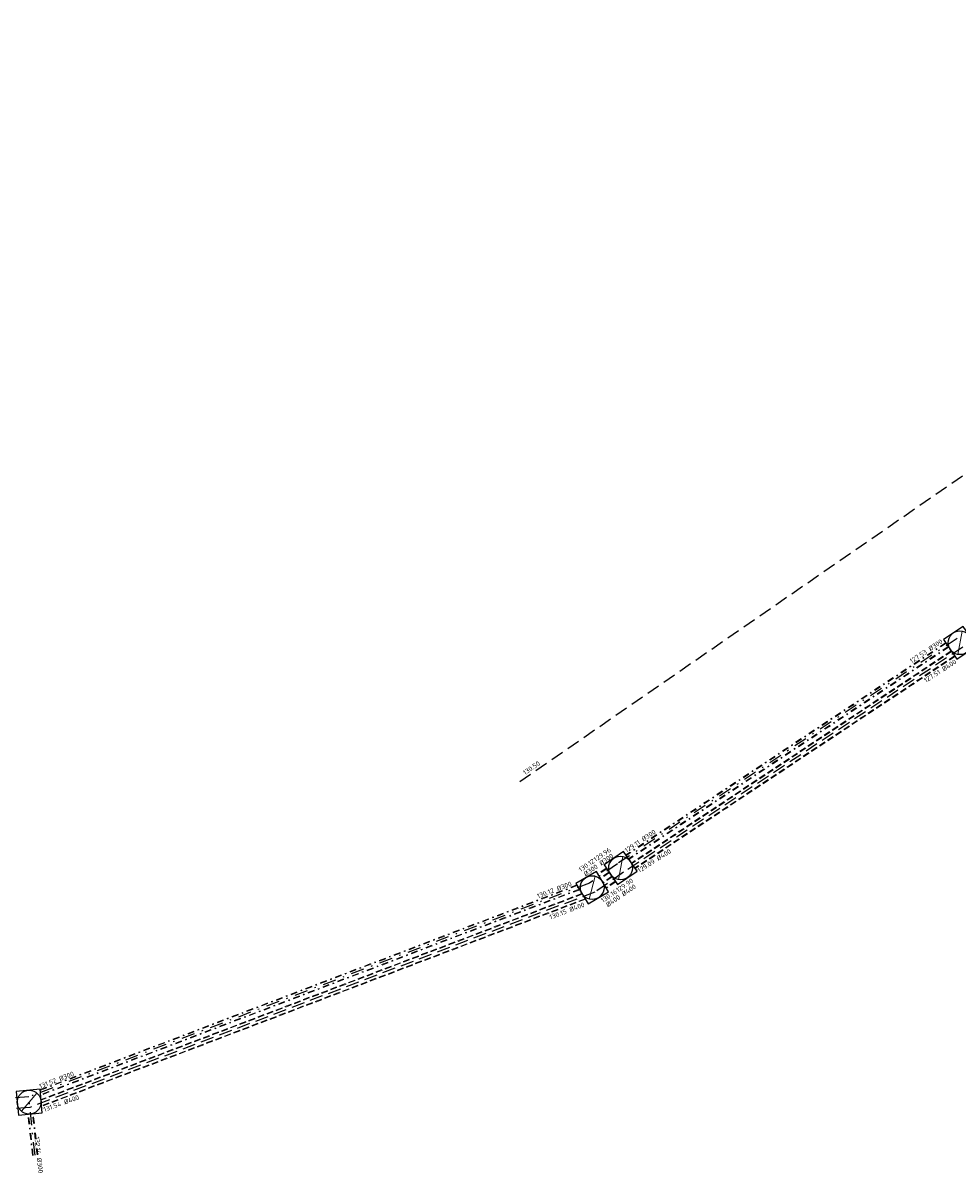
# Model space of a CAD drawing. Header units: metres. Extents: x 191797 to 192445, y 309736 to 309977.
# Tile 3 of 6: x 192156 to 192227, y 309801 to 309889. Entities that reach past the tile are written whole.
import ezdxf
from ezdxf.enums import TextEntityAlignment as Align

# ---------------------------------------------------------------- set-up
doc = ezdxf.new("R2010")
doc.units = ezdxf.units.M
doc.header["$LTSCALE"] = 0.2
doc.linetypes.add('RI-DWA-SO', pattern=[11, 5, -3, 0, -3])
doc.linetypes.add('RI-HWA', pattern=[7.4, 5, -2.4])
doc.layers.get('0').update_dxf_attribs({"color": 251, "lineweight": 13})
for name, color, linetype, lineweight, transparency in [('B-WE-RI-DWA_BOB-T18', 251, 'Continuous', 18, 0.35), ('B-WE-RI-DWA_RIOOLLEIDING-DIKTE-G', 251, 'RI-DWA-SO', 13, 0.35), ('B-WE-RI-DWA_RIOOLLEIDING-G', 251, 'RI-DWA-SO', 25, 0.35), ('B-WE-RI-GWA_RIOOLPUT_INSPECTIEPUT-S', 251, 'Continuous', 13, 0.35), ('B-WE-RI-HWA-G', 251, 'RI-HWA', 25, 0.35), ('B-WE-RI-HWA_BOB-S', 251, 'Continuous', 13, 0.35), ('B-WE-RI-HWA_BOB-T18', 251, 'Continuous', 18, 0.35), ('B-WE-RI-HWA_RIOOLLEIDING-DIKTE-G', 251, 'RI-HWA', 13, 0.35), ('KRAGTEN-B-WE-RI-HWA_RIOLERING-G', 251, 'RI-HWA', 25, 0.35)]:
    doc.layers.add(name, color=color, linetype=linetype, lineweight=lineweight, transparency=transparency)
doc.styles.add('ISO', font='iso.shx')

# ---------------------------------------------------------------- blocks, each defined once
blk = doc.blocks.new('B-SRI-PUT_GWA-SO')
blk.add_line((-1.41, -1.41), (1.41, 1.41))
at = {"lineweight": -3, "flags": 128}
blk.add_lwpolyline([(2, -2), (2, 2), (-2, 2), (-2, -2)], close=True, dxfattribs=at)
at = {"lineweight": -3}
blk.add_circle((0, 0), 2, dxfattribs=at)

msp = doc.modelspace()

# ---------------------------------------------------------------- linework, layer by layer
at = {"layer": 'B-WE-RI-DWA_RIOOLLEIDING-DIKTE-G', "ltscale": 0.5}
for p, q in [((192226.014, 309841.529), (192201.683, 309825.384)), ((192226.045, 309841.484), (192201.715, 309825.338)), ((192226.213, 309841.235), (192201.885, 309825.091)), ((192226.243, 309841.189), (192201.916, 309825.046)), ((192200.193, 309824.374), (192199.552, 309823.932)), ((192200.224, 309824.329), (192199.58, 309823.885)), ((192200.394, 309824.082), (192199.733, 309823.626)), ((192200.426, 309824.037), (192199.761, 309823.578)), ((192197.956, 309823.096), (192157.105, 309807.518)), ((192197.984, 309823.048), (192157.11, 309807.461)), ((192198.139, 309822.786), (192157.138, 309807.151)), ((192198.167, 309822.738), (192157.143, 309807.094)), ((192156.52, 309802.517), (192156.179, 309805.65)), ((192156.575, 309802.523), (192156.234, 309805.655)), ((192156.873, 309802.555), (192156.533, 309805.682)), ((192156.928, 309802.561), (192156.588, 309805.686))]:
    msp.add_line(p, q, dxfattribs=at)
at = {"layer": 'B-WE-RI-DWA_RIOOLLEIDING-G'}
for p, q in [((192226.879, 309841.857), (192201.05, 309824.717)), ((192201.05, 309824.717), (192198.915, 309823.242)), ((192198.915, 309823.242), (192156.242, 309806.969)), ((192156.242, 309806.969), (192122.547, 309804.359)), ((192156.724, 309802.539), (192156.242, 309806.969))]:
    msp.add_line(p, q, dxfattribs=at)
at = {"layer": 'B-WE-RI-HWA-G'}
for p, q in [((192227.321, 309841.19), (192201.504, 309824.059)), ((192201.504, 309824.059), (192199.321, 309822.554)), ((192199.321, 309822.554), (192156.314, 309806.173)), ((192156.314, 309806.173), (192122.361, 309803.581))]:
    msp.add_line(p, q, dxfattribs=at)
at = {"layer": 'B-WE-RI-HWA_RIOOLLEIDING-DIKTE-G', "ltscale": 0.5}
for p, q in [((192226.433, 309840.907), (192202.109, 309824.766)), ((192226.464, 309840.861), (192202.141, 309824.721)), ((192226.687, 309840.53), (192202.368, 309824.392)), ((192226.718, 309840.484), (192202.399, 309824.347)), ((192200.618, 309823.758), (192199.934, 309823.286)), ((192200.65, 309823.712), (192199.962, 309823.238)), ((192200.877, 309823.383), (192200.166, 309822.893)), ((192200.908, 309823.338), (192200.194, 309822.846)), ((192198.337, 309822.451), (192157.172, 309806.772)), ((192198.365, 309822.403), (192157.177, 309806.716)), ((192198.571, 309822.054), (192157.215, 309806.302)), ((192198.6, 309822.006), (192157.22, 309806.245))]:
    msp.add_line(p, q, dxfattribs=at)
at = {"layer": 'KRAGTEN-B-WE-RI-HWA_RIOLERING-G', "flags": 128}
msp.add_lwpolyline([(192193.6, 309830.96), (192277.2, 309888.68)], dxfattribs=at)

# ---------------------------------------------------------------- block references
at = {"layer": 'B-WE-RI-GWA_RIOOLPUT_INSPECTIEPUT-S'}
for p, xscale, yscale, zscale, rotation in [((192227.102, 309841.525), 0.4499905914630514, 0.4499905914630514, 0.4499905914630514, 33.93355671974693), ((192201.277, 309824.388), 0.450009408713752, 0.450009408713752, 0.450009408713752, 214.6108889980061), ((192199.118, 309822.898), 0.450009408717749, 0.450009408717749, 0.450009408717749, 210.5667106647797), ((192156.278, 309806.571), 0.4543930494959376, 0.4543930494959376, 0.4543930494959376, 185.151219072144)]:
    msp.add_blockref('B-SRI-PUT_GWA-SO', p, dxfattribs=dict(at, xscale=xscale, yscale=yscale, zscale=zscale, rotation=rotation))

# ---------------------------------------------------------------- texts
at = {"layer": 'B-WE-RI-DWA_BOB-T18', "style": 'ISO'}
for s, rotation, p in [('127.53 %%C300', 33.56761, (192224.69, 309840.648)), ('129.11 %%C300', 33.56761, (192202.928, 309826.201)), ('129.96', 34.63295, (192200.044, 309825.171)), ('130.12', 34.63295, (192198.858, 309824.358)), ('%%C300', 34.63295, (192200.356, 309824.797)), ('%%C300', 34.63295, (192199.169, 309823.984)), ('130.12 %%C300', 20.76075, (192196.337, 309822.454)), ('131.52 %%C300', 20.87418, (192158.459, 309807.992)), ('132.14 %%C300', 276.20456, (192156.721, 309802.528))]:
    msp.add_text(s, height=0.36, rotation=rotation, dxfattribs=at).set_placement(p, align=Align.BOTTOM_CENTER)
at = {"layer": 'B-WE-RI-HWA_BOB-S', "style": 'ISO'}
for s, rotation, p in [('127.51 %%C400', 32.55013, (192225.755, 309839.135)), ('129.09 %%C400', 32.55013, (192203.996, 309824.696)), ('129.90', 34.63295, (192201.75, 309822.837)), ('130.16', 34.63295, (192200.563, 309822.024)), ('%%C400', 34.63295, (192202.061, 309822.463)), ('130.15 %%C400', 20.85115, (192197.3, 309820.857)), ('%%C400', 34.63295, (192200.875, 309821.65)), ('131.54 %%C400', 19.83388, (192158.815, 309806.208))]:
    msp.add_text(s, height=0.36, rotation=rotation, dxfattribs=at).set_placement(p, align=Align.BOTTOM_CENTER)
at = {"layer": 'B-WE-RI-HWA_BOB-T18', "style": 'ISO'}
msp.add_text('130.50', height=0.36, rotation=34.62239, dxfattribs=at).set_placement((192194.01, 309831.444))

doc.saveas('drawing.dxf')
